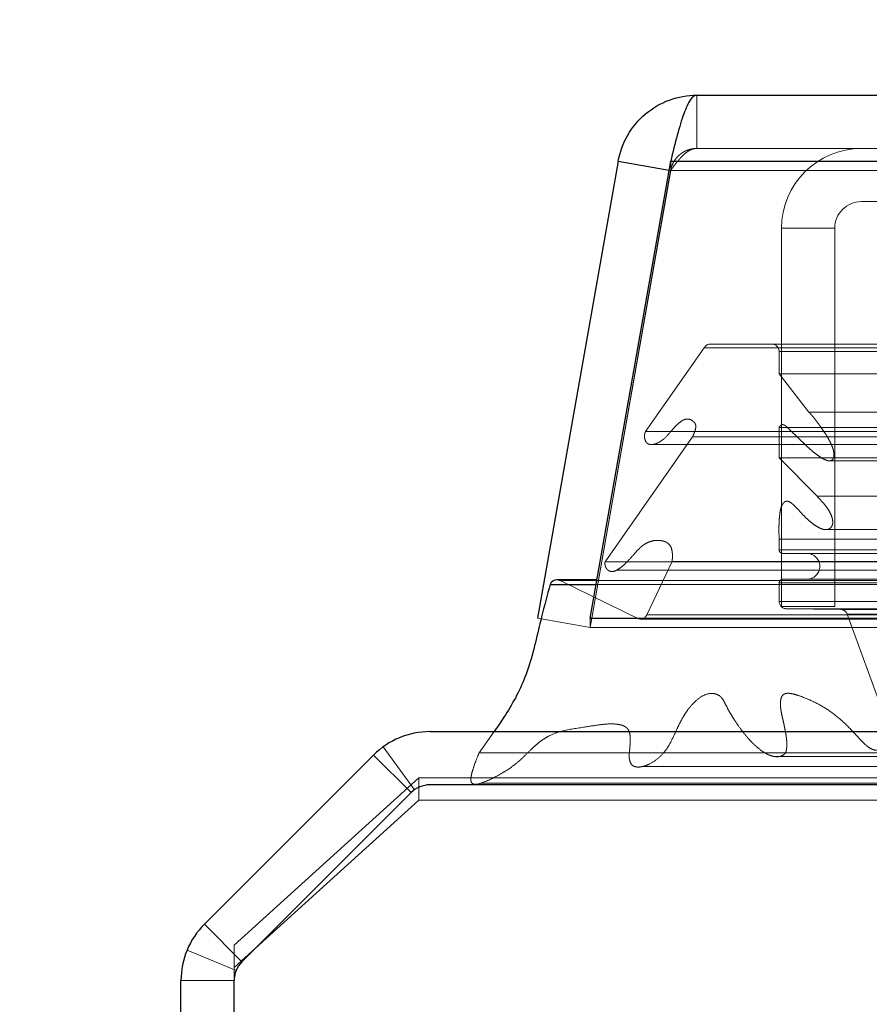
# Model space of a CAD drawing. Header units: inches. Extents: x 0.2 to 10.7, y 0.2 to 7.9.
# Tile 6 of 104: x 2.9109 to 3.0067, y 2.3566 to 2.4677. Entities that reach past the tile are written whole.
import ezdxf

# ---------------------------------------------------------------- set-up
doc = ezdxf.new("R2010")
doc.units = ezdxf.units.IN
doc.header["$MEASUREMENT"] = 0
doc.linetypes.add('HIDDEN', pattern=[0.07500000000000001, 0.05, -0.025])
doc.layers.add('DIMENSIONS', color=140, linetype='Continuous')
doc.styles.add('SLDTEXTSTYLE0', font='TXT', dxfattribs={"width": 0.7})
doc.dimstyles.new('SLDDIMSTYLE1', dxfattribs={"dimtxt": 0.0849609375, "dimasz": 0.13, "dimexe": 0, "dimexo": 0.0625, "dimgap": 0.021240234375, "dimtad": 0, "dimtih": 1, "dimtoh": 1, "dimlfac": 12, "dimrnd": 1e-09, "dimzin": 12, "dimdsep": 46, "dimtxsty": 'SLDTEXTSTYLE0', "dimsah": 1, "dimcen": 0.09, "dimadec": 0, "dimazin": 3, "dimtfac": 1, "dimtmove": 0, "dimatfit": 0, "dimfxl": 0, "dimfrac": 2, "dimtolj": 1, "dimtzin": 12, "dimarcsym": 0})

# ---------------------------------------------------------------- blocks, each defined once
blk = doc.blocks.new('_D_24')
at = {"layer": 'DIMENSIONS'}
for p, q in [((2.276437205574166, 2.758124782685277), (2.247907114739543, 2.758124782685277)), ((2.247907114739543, 2.758124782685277), (2.247907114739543, 2.623093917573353)), ((2.528906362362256, 2.758124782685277), (2.557436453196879, 2.758124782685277)), ((2.557436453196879, 2.758124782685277), (2.557436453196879, 2.623093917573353)), ((2.682098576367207, 2.758124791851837), (2.803617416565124, 2.758124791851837)), ((2.803617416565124, 2.758124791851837), (2.803617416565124, 2.387372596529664)), ((2.247907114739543, 2.623093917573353), (2.276437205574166, 2.623093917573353)), ((2.557436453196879, 2.623093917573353), (2.528906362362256, 2.623093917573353)), ((2.907207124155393, 2.387372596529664), (2.678617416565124, 2.387372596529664)), ((2.954684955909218, 2.227317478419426), (2.678617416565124, 2.227317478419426)), ((2.803617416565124, 2.227317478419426), (2.803617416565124, 1.977317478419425))]:
    blk.add_line(p, q, dxfattribs=at)
for points in [[(2.803617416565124, 2.387372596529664), (2.823617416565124, 2.517372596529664), (2.783617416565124, 2.517372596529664)], [(2.803617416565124, 2.227317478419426), (2.783617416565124, 2.097317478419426), (2.823617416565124, 2.097317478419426)]]:
    blk.add_solid(points, dxfattribs=at)
at = {"layer": 'DIMENSIONS', "char_height": 0.08333333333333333, "attachment_point": 1, "style": 'SLDTEXTSTYLE0'}
for s, insert in [('1.92', (2.276437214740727, 2.884567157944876)), ('48.8', (2.276437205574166, 2.730516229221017))]:
    blk.add_mtext(s, dxfattribs=dict(at, insert=insert))

msp = doc.modelspace()

# ---------------------------------------------------------------- linework, layer by layer
at = {"color": 7, "linetype": 'Continuous', "lineweight": 25}
for p, q in [((2.987294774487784, 2.459133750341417), (4.537593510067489, 2.459133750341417)), ((2.978431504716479, 2.451696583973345), (2.969346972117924, 2.400175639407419)), ((2.975265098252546, 2.400175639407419), (2.984349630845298, 2.451696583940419)), ((2.978431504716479, 2.451696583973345), (2.984171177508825, 2.450684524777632)), ((2.984349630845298, 2.451696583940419), (4.540538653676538, 2.451696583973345)), ((2.970756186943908, 2.403975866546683), (2.975935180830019, 2.403975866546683)), ((2.976025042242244, 2.40448549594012), (2.971524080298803, 2.40448549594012)), ((2.975265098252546, 2.400175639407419), (2.975265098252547, 2.400102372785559)), ((2.975265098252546, 2.400175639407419), (4.549623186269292, 2.400175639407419)), ((2.957207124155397, 2.387372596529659), (3.030214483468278, 2.387372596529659)), ((2.931767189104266, 2.365660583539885), (2.950843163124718, 2.384736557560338)), ((2.95508484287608, 2.380494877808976), (2.936008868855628, 2.361418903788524)), ((3.030207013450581, 2.381372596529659), (2.957203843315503, 2.381372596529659)), ((2.929131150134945, 1.396372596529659), (2.929131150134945, 2.359296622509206)), ((2.935131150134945, 1.393372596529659), (2.935131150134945, 2.359299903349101))]:
    msp.add_line(p, q, dxfattribs=at)
at = {"color": 7, "linetype": 'HIDDEN', "lineweight": 18}
for p, q in [((2.987294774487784, 2.453133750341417), (2.987294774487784, 2.459133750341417)), ((2.987294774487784, 2.453133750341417), (4.537593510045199, 2.453133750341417)), ((2.984349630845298, 2.451696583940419), (2.984349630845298, 2.450654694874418)), ((4.54053865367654, 2.451696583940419), (2.9843496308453, 2.451696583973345)), ((2.984340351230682, 2.450654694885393), (2.975255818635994, 2.399133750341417)), ((2.975265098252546, 2.399133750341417), (2.984349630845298, 2.450654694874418)), ((2.984171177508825, 2.450684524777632), (2.984340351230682, 2.450654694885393)), ((2.984349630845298, 2.450654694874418), (4.540538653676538, 2.450654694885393)), ((4.54053865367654, 2.450654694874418), (2.9843496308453, 2.450654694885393)), ((3.005846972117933, 2.447133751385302), (3.015596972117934, 2.447133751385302)), ((2.996846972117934, 2.444133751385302), (3.002846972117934, 2.444133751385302)), ((2.996846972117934, 2.401467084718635), (2.996846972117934, 2.444133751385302)), ((3.002846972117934, 2.401467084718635), (3.002846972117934, 2.444133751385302)), ((2.988126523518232, 2.430646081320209), (2.981521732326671, 2.421213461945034)), ((2.988126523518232, 2.430646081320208), (4.536761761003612, 2.430646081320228)), ((2.988857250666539, 2.431078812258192), (4.536031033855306, 2.43107881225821)), ((2.996574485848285, 2.430245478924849), (4.52831379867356, 2.430245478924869)), ((2.996574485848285, 2.427712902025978), (2.996574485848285, 2.430245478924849)), ((2.996574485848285, 2.430245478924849), (4.52831379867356, 2.430245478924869)), ((2.999940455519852, 2.423404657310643), (2.996574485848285, 2.42771290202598)), ((2.996574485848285, 2.427712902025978), (4.52831379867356, 2.427712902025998)), ((4.538638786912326, 2.422625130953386), (2.986254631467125, 2.422625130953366)), ((2.999940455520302, 2.423404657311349), (4.524947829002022, 2.423404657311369)), ((4.53933119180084, 2.422381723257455), (2.985569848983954, 2.422381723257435)), ((2.996574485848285, 2.421678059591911), (4.528313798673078, 2.421678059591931)), ((2.996574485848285, 2.418233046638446), (2.996574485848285, 2.421678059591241)), ((2.997503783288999, 2.421685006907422), (2.997493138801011, 2.421685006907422)), ((4.527381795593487, 2.421685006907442), (2.997503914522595, 2.421685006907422)), ((2.98682414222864, 2.42062915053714), (2.976958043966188, 2.406538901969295)), ((2.981521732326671, 2.421213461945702), (4.543366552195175, 2.421213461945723)), ((2.986824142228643, 2.420629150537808), (4.538064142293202, 2.420629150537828)), ((2.982303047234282, 2.419754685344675), (4.54257796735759, 2.419754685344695)), ((2.996574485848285, 2.418233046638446), (4.52831379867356, 2.418233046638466)), ((3.000869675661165, 2.413908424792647), (2.996574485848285, 2.418233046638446)), ((3.002339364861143, 2.417915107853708), (4.522540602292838, 2.417915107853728)), ((3.000869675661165, 2.413908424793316), (4.52401860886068, 2.413908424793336)), ((3.000869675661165, 2.413908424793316), (4.52401860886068, 2.413908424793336)), ((4.527074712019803, 2.413233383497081), (2.997813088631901, 2.413233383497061)), ((3.00159625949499, 2.410172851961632), (3.001601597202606, 2.410172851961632)), ((3.001601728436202, 2.410172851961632), (4.523282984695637, 2.410172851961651)), ((2.982934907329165, 2.408939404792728), (2.982929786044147, 2.408939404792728)), ((4.541943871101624, 2.408939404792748), (2.98293503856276, 2.408939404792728)), ((2.996574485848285, 2.409062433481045), (4.52831379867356, 2.409062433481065)), ((2.996574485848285, 2.407889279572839), (2.996574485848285, 2.409062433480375)), ((2.996574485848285, 2.407889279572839), (4.52831379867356, 2.407889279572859)), ((2.996574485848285, 2.407889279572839), (4.52831379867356, 2.407889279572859)), ((2.996991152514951, 2.407472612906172), (4.527897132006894, 2.407472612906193)), ((2.976958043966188, 2.406538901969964), (4.547930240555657, 2.406538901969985)), ((2.984505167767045, 2.406569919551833), (2.981671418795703, 2.400551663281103)), ((2.984505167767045, 2.406569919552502), (4.540383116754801, 2.406569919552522)), ((2.978225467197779, 2.405589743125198), (4.546609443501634, 2.405589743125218)), ((2.97188938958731, 2.4044011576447), (4.552998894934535, 2.404401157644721)), ((2.980707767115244, 2.400100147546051), (2.97188938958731, 2.4044011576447)), ((2.97188938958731, 2.4044011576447), (4.552998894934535, 2.404401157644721)), ((2.975935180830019, 2.403975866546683), (4.548953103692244, 2.403975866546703)), ((4.548863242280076, 2.404485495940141), (2.976025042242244, 2.40448549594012)), ((2.996574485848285, 2.402065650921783), (2.996574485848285, 2.404139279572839)), ((2.996574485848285, 2.404139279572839), (4.528313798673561, 2.404139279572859)), ((2.996574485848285, 2.404139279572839), (4.528313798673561, 2.404139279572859)), ((2.996991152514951, 2.404555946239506), (4.527897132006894, 2.404555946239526)), ((2.996574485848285, 2.402065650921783), (4.528313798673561, 2.402065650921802)), ((2.996574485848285, 2.402065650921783), (4.528313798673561, 2.402065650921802)), ((3.002846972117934, 2.401467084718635), (2.996846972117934, 2.401467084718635)), ((2.981671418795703, 2.400551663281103), (4.543216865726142, 2.400551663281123)), ((2.981671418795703, 2.400551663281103), (4.543216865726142, 2.400551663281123)), ((3.003487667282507, 2.401152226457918), (2.997407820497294, 2.401222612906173)), ((2.997407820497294, 2.401222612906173), (4.527480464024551, 2.401222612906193)), ((2.997407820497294, 2.401222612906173), (4.527480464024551, 2.401222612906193)), ((3.003487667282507, 2.401152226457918), (4.521400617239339, 2.401152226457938)), ((3.003487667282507, 2.401152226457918), (4.521400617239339, 2.401152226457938)), ((3.004260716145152, 2.400605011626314), (4.520627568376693, 2.400605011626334)), ((3.008351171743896, 2.389413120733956), (3.004260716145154, 2.400605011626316)), ((3.004260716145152, 2.400605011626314), (4.520627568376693, 2.400605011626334)), ((2.969346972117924, 2.400175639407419), (2.975255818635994, 2.399133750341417)), ((2.975265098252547, 2.400102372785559), (2.975265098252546, 2.399133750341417)), ((2.980707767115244, 2.400100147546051), (4.544180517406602, 2.400100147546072)), ((2.980917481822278, 2.400073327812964), (4.543970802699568, 2.400073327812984)), ((2.975265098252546, 2.399133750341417), (4.549623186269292, 2.399133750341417)), ((2.964440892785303, 2.387372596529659), (2.96275306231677, 2.384990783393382)), ((2.955453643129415, 2.380806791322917), (2.95194668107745, 2.385675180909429)), ((2.96275306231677, 2.384990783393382), (3.030214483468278, 2.384990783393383)), ((2.955085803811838, 2.380493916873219), (2.950843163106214, 2.384736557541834)), ((2.996105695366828, 2.38456246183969), (4.52876842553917, 2.38456246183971)), ((2.935131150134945, 2.363294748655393), (2.955964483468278, 2.382176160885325)), ((2.955964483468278, 2.382176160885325), (2.955964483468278, 2.379640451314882)), ((2.955964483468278, 2.382176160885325), (3.032631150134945, 2.382176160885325)), ((2.96292592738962, 2.38155480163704), (3.030214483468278, 2.381554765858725)), ((2.936009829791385, 2.361417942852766), (2.955085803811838, 2.380493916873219)), ((2.955964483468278, 2.379640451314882), (2.935131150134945, 2.360759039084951)), ((2.955964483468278, 2.379640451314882), (3.031624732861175, 2.379640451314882)), ((2.936009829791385, 2.361417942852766), (2.931767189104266, 2.365660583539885)), ((2.935359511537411, 2.360444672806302), (2.929816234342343, 2.362740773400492)), ((2.935131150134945, 2.360759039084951), (2.935131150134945, 2.363294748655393)), ((2.935131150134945, 2.359299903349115), (2.935131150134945, 2.360759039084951)), ((2.935131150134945, 2.359296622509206), (2.929131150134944, 2.359296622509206))]:
    msp.add_line(p, q, dxfattribs=at)
at = {"color": 7, "linetype": 'HIDDEN', "lineweight": 18, "flags": 128}
for points in [[(4.536029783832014, 2.391681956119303), (3.775101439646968, 2.391682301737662), (2.98886176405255, 2.391681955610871)], [(4.527260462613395, 2.391700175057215), (3.775101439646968, 2.39170026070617), (2.997624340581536, 2.391700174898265)], [(4.548563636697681, 2.388141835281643), (3.729197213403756, 2.388141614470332), (2.976318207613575, 2.38814183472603)], [(4.54857088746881, 2.388141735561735), (3.82717415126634, 2.388138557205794), (2.97631931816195, 2.388141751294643)], [(2.981201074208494, 2.383445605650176), (3.749781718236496, 2.383444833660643), (4.543702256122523, 2.38344560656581)]]:
    msp.add_lwpolyline(points, dxfattribs=at)
at = {"color": 7, "linetype": 'HIDDEN', "lineweight": 18}
for centre, radius, start, end in [((3.005846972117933, 2.444133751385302), 0.008999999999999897, 90, 180), ((3.005846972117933, 2.444133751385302), 0.003000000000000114, 90, 180), ((2.988857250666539, 2.430245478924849), 0.0008333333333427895, 90, 151.2673752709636), ((2.995741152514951, 2.430245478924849), 0.000833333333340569, 0, 90), ((2.996991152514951, 2.407889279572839), 0.0004166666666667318, 180, 270.0000000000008), ((2.999699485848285, 2.406014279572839), 0.001458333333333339, 270.0000000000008, 90), ((2.971524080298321, 2.403652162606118), 0.000833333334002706, 64.00000000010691, 89.99999996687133), ((2.996991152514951, 2.404139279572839), 0.0004166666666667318, 90, 180), ((2.997417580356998, 2.402065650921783), 0.0008430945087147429, 180, 269.3367158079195), ((2.980917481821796, 2.400906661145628), 0.0008333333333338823, 255.424375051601, 334.7861857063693), ((3.003478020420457, 2.400318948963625), 0.0008333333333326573, 20.0765427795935, 89.33671580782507)]:
    msp.add_arc(centre, radius, start, end, dxfattribs=at)
at = {"color": 7, "linetype": 'Continuous', "lineweight": 25}
for centre, radius, start, end in [((2.971524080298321, 2.403652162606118), 0.000833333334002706, 89.99999996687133, 157.1422396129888), ((2.957207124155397, 2.378372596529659), 0.009000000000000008, 90, 135), ((2.957203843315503, 2.378375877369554), 0.00299671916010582, 90, 135.000000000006), ((2.938131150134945, 2.359296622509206), 0.009000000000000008, 135, 180), ((2.93812786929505, 2.359299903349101), 0.00299671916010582, 134.999999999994, 180)]:
    msp.add_arc(centre, radius, start, end, dxfattribs=at)
for points, knots in [([(2.978431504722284, 2.451696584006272), (2.978613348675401, 2.452727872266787), (2.978976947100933, 2.453726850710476), (2.980024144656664, 2.455540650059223), (2.980707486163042, 2.456355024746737), (2.98231188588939, 2.457701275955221), (2.983232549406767, 2.458232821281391), (2.985200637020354, 2.458949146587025), (2.986247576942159, 2.459133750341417), (2.987294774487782, 2.459133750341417)], [0, 0, 0, 0, 0.25, 0.25, 0.5, 0.5, 0.75, 0.75, 1, 1, 1, 1]), ([(2.987294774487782, 2.459133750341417), (2.987049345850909, 2.459133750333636), (2.986803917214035, 2.458949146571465), (2.986313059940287, 2.458232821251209), (2.986067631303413, 2.457701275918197), (2.985576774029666, 2.456355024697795), (2.985331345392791, 2.455540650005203), (2.984840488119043, 2.453726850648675), (2.98459505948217, 2.452727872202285), (2.984349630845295, 2.451696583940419)], [0, 0, 0, 0, 0.25, 0.25, 0.5, 0.5, 0.75, 0.75, 1, 1, 1, 1]), ([(2.970756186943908, 2.403975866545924), (2.97042774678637, 2.402760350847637), (2.970004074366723, 2.401192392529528), (2.969142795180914, 2.397656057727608), (2.968214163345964, 2.393491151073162), (2.966154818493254, 2.389889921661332), (2.964873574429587, 2.387981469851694), (2.964496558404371, 2.387450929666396), (2.964440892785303, 2.387372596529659)], [0, 0, 0, 0, 0.2048192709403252, 0.2642072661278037, 0.5877581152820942, 0.8815774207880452, 0.9825151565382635, 1, 1, 1, 1])]:
    msp.add_open_spline(points, degree=3, knots=knots, dxfattribs=at)
at = {"color": 7, "linetype": 'HIDDEN', "lineweight": 18}
for points, knots in [([(2.987294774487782, 2.453133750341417), (2.987195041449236, 2.453130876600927), (2.986995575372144, 2.453125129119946), (2.986699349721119, 2.453078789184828), (2.986409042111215, 2.453005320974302), (2.986127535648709, 2.452902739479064), (2.985857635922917, 2.452772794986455), (2.985601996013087, 2.452616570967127), (2.985303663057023, 2.452390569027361), (2.984984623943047, 2.452071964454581), (2.984684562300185, 2.451641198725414), (2.984457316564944, 2.451165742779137), (2.984379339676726, 2.450825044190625), (2.984340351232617, 2.450654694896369)], [0, 0, 0, 0, 0.0714489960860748, 0.1428979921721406, 0.2143469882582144, 0.2857959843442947, 0.357244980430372, 0.4286939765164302, 0.5001429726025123, 0.62510722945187, 0.7500714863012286, 0.875035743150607, 1, 1, 1, 1]), ([(2.984349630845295, 2.450654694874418), (2.98441975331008, 2.45075241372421), (2.984559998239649, 2.450947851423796), (2.984770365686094, 2.45123152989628), (2.98498073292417, 2.451504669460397), (2.985191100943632, 2.451764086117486), (2.985401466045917, 2.452007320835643), (2.98561184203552, 2.452231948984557), (2.985874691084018, 2.452486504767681), (2.986190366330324, 2.452745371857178), (2.986558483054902, 2.452966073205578), (2.986926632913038, 2.453107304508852), (2.987172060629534, 2.453124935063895), (2.987294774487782, 2.453133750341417)], [0, 0, 0, 0, 0.0714489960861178, 0.1428979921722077, 0.2143469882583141, 0.2857959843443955, 0.3572449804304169, 0.4286939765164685, 0.500142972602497, 0.6251072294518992, 0.7500714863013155, 0.8750357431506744, 1, 1, 1, 1]), ([(2.98152173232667, 2.421213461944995), (2.981500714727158, 2.421172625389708), (2.981458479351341, 2.421090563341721), (2.981419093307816, 2.420946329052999), (2.981397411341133, 2.420792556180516), (2.981394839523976, 2.420631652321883), (2.981410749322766, 2.420468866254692), (2.981445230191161, 2.420309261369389), (2.981498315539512, 2.420158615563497), (2.981570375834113, 2.420023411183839), (2.981681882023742, 2.419885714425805), (2.981886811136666, 2.419767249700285), (2.982141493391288, 2.41973696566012), (2.982422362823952, 2.419764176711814), (2.982902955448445, 2.419895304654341), (2.983620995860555, 2.420338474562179), (2.984297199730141, 2.421134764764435), (2.984867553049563, 2.421791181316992), (2.985311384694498, 2.422211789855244), (2.985764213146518, 2.4225327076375), (2.9862557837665, 2.422672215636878), (2.986701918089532, 2.422539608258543), (2.986985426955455, 2.422281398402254), (2.987168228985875, 2.422019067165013), (2.987185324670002, 2.421757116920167), (2.987150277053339, 2.421490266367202), (2.987074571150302, 2.42122201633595), (2.986956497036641, 2.420933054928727), (2.986874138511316, 2.420743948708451), (2.986824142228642, 2.420629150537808)], [0, 0, 0, 0, 0.01286879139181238, 0.02586014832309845, 0.0391541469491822, 0.05280973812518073, 0.06678895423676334, 0.08099193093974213, 0.0953006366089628, 0.109635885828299, 0.1240351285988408, 0.1483514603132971, 0.1869717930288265, 0.2169893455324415, 0.2495702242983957, 0.3631535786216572, 0.4986136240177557, 0.5635885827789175, 0.6272607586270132, 0.6891535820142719, 0.7481889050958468, 0.8066944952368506, 0.8499554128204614, 0.8739836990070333, 0.8919318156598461, 0.9150774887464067, 0.943007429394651, 0.9654022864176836, 0.9999999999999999, 0.9999999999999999, 0.9999999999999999, 0.9999999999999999]), ([(2.996574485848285, 2.421678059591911), (2.996585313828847, 2.42169819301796), (2.996614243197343, 2.421751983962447), (2.996681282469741, 2.421837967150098), (2.99677662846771, 2.421936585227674), (2.996911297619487, 2.422011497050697), (2.997081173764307, 2.421986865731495), (2.997261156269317, 2.42188707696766), (2.997539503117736, 2.421664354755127), (2.997923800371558, 2.421275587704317), (2.998413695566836, 2.420804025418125), (2.998907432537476, 2.420320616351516), (2.999396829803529, 2.419848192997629), (2.999893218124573, 2.419376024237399), (3.00042146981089, 2.418908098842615), (3.00100524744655, 2.41845720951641), (3.00152376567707, 2.418136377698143), (3.001950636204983, 2.417955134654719), (3.002270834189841, 2.417870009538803), (3.00253439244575, 2.417973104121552), (3.002690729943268, 2.418149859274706), (3.002744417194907, 2.418320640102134), (3.002765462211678, 2.418532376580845), (3.002756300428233, 2.418774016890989), (3.002715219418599, 2.419033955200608), (3.002624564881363, 2.419363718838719), (3.002459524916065, 2.419774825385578), (3.002202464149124, 2.420284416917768), (3.001863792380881, 2.42085551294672), (3.001493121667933, 2.421412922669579), (3.001128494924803, 2.421924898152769), (3.000805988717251, 2.422365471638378), (3.000502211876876, 2.422759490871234), (3.000218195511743, 2.423105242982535), (3.000029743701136, 2.423308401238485), (2.999940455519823, 2.423404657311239)], [0, 0, 0, 0, 0.00439356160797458, 0.01173838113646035, 0.02163481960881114, 0.0335056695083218, 0.04779306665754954, 0.06568677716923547, 0.08271741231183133, 0.1309393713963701, 0.1816873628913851, 0.2321676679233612, 0.282282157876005, 0.3319640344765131, 0.3859283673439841, 0.4419291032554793, 0.4994657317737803, 0.5270850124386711, 0.5544187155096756, 0.5825390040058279, 0.5921652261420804, 0.602874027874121, 0.6156206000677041, 0.6301815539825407, 0.6459191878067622, 0.6630307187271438, 0.6933290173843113, 0.7305967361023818, 0.7749517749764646, 0.8266059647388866, 0.867498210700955, 0.9053336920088, 0.9400534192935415, 0.9715974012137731, 1, 1, 1, 1]), ([(2.996574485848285, 2.409062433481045), (2.996566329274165, 2.409362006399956), (2.996550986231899, 2.409925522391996), (2.996559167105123, 2.410718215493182), (2.996592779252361, 2.411405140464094), (2.996655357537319, 2.411988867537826), (2.996741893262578, 2.412479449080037), (2.996876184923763, 2.412889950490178), (2.997084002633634, 2.413209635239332), (2.997353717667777, 2.413391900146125), (2.997635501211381, 2.413340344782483), (2.997873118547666, 2.413213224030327), (2.99810537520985, 2.413038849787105), (2.998412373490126, 2.412752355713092), (2.998840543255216, 2.412288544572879), (2.999360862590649, 2.411721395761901), (2.9999517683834, 2.411156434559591), (3.000510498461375, 2.410701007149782), (3.001039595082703, 2.410376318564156), (3.00153793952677, 2.410152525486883), (3.001961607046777, 2.410137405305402), (3.002271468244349, 2.410250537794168), (3.002467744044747, 2.41042864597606), (3.002590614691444, 2.410689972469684), (3.002639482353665, 2.410992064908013), (3.002593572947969, 2.411340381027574), (3.002479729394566, 2.411739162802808), (3.002265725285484, 2.412197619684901), (3.001926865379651, 2.412699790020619), (3.001454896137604, 2.41330013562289), (3.001077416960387, 2.413692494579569), (3.000869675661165, 2.413908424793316)], [0, 0, 0, 0, 0.05160017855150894, 0.0970632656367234, 0.1364041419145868, 0.1700382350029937, 0.1985190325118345, 0.2234229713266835, 0.2470195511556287, 0.2713164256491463, 0.2966105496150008, 0.3102882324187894, 0.3318030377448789, 0.361570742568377, 0.3999268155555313, 0.4632548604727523, 0.5211071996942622, 0.5733358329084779, 0.6200679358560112, 0.661752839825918, 0.699433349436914, 0.7213754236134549, 0.7400102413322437, 0.7567370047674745, 0.773151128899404, 0.7917149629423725, 0.8167908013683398, 0.8462062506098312, 0.8858170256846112, 0.9371607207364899, 1, 1, 1, 1]), ([(2.976958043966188, 2.406538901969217), (2.976949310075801, 2.406503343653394), (2.976931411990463, 2.40643047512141), (2.976928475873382, 2.406309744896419), (2.976942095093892, 2.406182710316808), (2.976973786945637, 2.406051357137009), (2.977022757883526, 2.405919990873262), (2.977089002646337, 2.405793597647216), (2.977173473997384, 2.405678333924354), (2.97728354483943, 2.40557328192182), (2.977462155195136, 2.405464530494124), (2.977833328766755, 2.405368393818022), (2.978332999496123, 2.405595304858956), (2.978948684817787, 2.406042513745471), (2.97956484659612, 2.406644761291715), (2.980223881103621, 2.407379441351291), (2.980733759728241, 2.407973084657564), (2.981170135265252, 2.408357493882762), (2.981552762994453, 2.40860493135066), (2.982024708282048, 2.408818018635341), (2.982594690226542, 2.408949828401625), (2.983195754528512, 2.408943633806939), (2.98371947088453, 2.408816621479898), (2.984105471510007, 2.408582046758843), (2.984359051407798, 2.408283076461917), (2.984477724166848, 2.407918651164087), (2.984543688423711, 2.407500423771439), (2.984557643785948, 2.40703972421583), (2.984522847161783, 2.406728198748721), (2.984505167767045, 2.406569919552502)], [0, 0, 0, 0, 0.008015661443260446, 0.01642624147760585, 0.02548130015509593, 0.03532265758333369, 0.04596838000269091, 0.05731829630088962, 0.06918684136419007, 0.0815497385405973, 0.09716460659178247, 0.1262066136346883, 0.1938647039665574, 0.2508569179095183, 0.3344528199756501, 0.4187956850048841, 0.5010146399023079, 0.5361129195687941, 0.5786151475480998, 0.6281782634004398, 0.6848127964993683, 0.7500089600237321, 0.8064906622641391, 0.8477527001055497, 0.8748195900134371, 0.9022650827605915, 0.9327237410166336, 0.965818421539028, 1, 1, 1, 1]), ([(2.962753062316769, 2.384990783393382), (2.962622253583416, 2.384675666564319), (2.962383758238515, 2.38410113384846), (2.962100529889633, 2.383297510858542), (2.961906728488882, 2.382644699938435), (2.961814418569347, 2.382170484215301), (2.961819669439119, 2.381844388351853), (2.96188670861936, 2.381633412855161), (2.962018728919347, 2.38149403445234), (2.962200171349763, 2.381435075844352), (2.962419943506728, 2.38142450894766), (2.962681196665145, 2.381472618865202), (2.962979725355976, 2.381569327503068), (2.963551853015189, 2.381769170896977), (2.964360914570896, 2.382141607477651), (2.965358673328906, 2.382696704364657), (2.966283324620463, 2.38328241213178), (2.967135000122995, 2.38393309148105), (2.967968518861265, 2.384716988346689), (2.968674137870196, 2.385433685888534), (2.969333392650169, 2.386023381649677), (2.969921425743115, 2.386467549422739), (2.970774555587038, 2.386995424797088), (2.972316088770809, 2.387575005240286), (2.974249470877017, 2.387808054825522), (2.976172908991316, 2.388142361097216), (2.977526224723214, 2.388277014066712), (2.978422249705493, 2.3882122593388), (2.978956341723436, 2.388076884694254), (2.979276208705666, 2.387900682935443), (2.979534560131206, 2.38765948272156), (2.979705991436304, 2.387316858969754), (2.979794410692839, 2.386853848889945), (2.979799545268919, 2.38635431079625), (2.979765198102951, 2.385855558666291), (2.979728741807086, 2.385369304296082), (2.979674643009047, 2.384954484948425), (2.979650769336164, 2.384603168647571), (2.979679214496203, 2.384319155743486), (2.979744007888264, 2.384040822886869), (2.979849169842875, 2.383786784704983), (2.97996750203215, 2.38360088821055), (2.980186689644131, 2.383461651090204), (2.980512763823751, 2.383364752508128), (2.981004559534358, 2.383385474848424), (2.981517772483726, 2.383523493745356), (2.982211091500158, 2.383830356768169), (2.983003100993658, 2.384378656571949), (2.983809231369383, 2.385238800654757), (2.984457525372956, 2.386346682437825), (2.984958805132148, 2.387475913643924), (2.985465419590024, 2.388523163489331), (2.985900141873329, 2.389280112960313), (2.986428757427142, 2.390055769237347), (2.987129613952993, 2.390849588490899), (2.988082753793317, 2.39155212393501), (2.988993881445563, 2.391763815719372), (2.989628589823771, 2.391556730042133), (2.989966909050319, 2.391343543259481), (2.99024066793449, 2.391010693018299), (2.990513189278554, 2.3904969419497), (2.990816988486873, 2.389880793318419), (2.991156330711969, 2.38929400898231), (2.991616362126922, 2.388562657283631), (2.99220551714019, 2.387694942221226), (2.992951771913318, 2.386755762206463), (2.993724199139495, 2.385929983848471), (2.994515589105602, 2.385243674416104), (2.995261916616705, 2.384785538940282), (2.995940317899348, 2.38456485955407), (2.996537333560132, 2.384516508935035), (2.996999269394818, 2.384662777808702), (2.99725296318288, 2.384908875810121), (2.997332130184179, 2.385066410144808), (2.997390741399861, 2.385271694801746), (2.997428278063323, 2.385520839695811), (2.997446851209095, 2.385805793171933), (2.99744521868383, 2.386119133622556), (2.997423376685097, 2.386456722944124), (2.997381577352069, 2.38681853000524), (2.997306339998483, 2.387275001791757), (2.997200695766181, 2.387816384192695), (2.997071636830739, 2.388435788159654), (2.996915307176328, 2.389089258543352), (2.996774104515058, 2.38974847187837), (2.996713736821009, 2.390387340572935), (2.996729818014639, 2.390929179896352), (2.996875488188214, 2.391393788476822), (2.997139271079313, 2.391619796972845), (2.997393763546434, 2.391693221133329), (2.997620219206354, 2.391706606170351), (2.99792877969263, 2.391672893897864), (2.998461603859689, 2.391552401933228), (2.999462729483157, 2.391204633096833), (3.000838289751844, 2.390602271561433), (3.002398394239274, 2.389664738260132), (3.003886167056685, 2.388439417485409), (3.005010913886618, 2.387265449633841), (3.005807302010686, 2.386391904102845), (3.006250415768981, 2.385945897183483), (3.006622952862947, 2.385629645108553), (3.006983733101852, 2.385403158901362), (3.007384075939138, 2.385269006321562), (3.007799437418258, 2.385286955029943), (3.00818797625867, 2.385418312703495), (3.008518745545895, 2.385607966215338), (3.008763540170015, 2.385839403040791), (3.008938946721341, 2.386137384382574), (3.00904640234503, 2.386461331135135), (3.009097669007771, 2.386840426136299), (3.009041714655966, 2.387319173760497), (3.008903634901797, 2.387920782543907), (3.008671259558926, 2.388640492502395), (3.008463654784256, 2.389141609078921), (3.008351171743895, 2.389413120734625)], [0, 0, 0, 0, 0.01165580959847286, 0.02125130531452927, 0.02862020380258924, 0.03429118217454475, 0.03667556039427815, 0.03893308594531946, 0.04124556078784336, 0.04399857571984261, 0.04734540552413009, 0.05123865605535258, 0.0557535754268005, 0.06095083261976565, 0.07795820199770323, 0.09408109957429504, 0.1092829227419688, 0.1236696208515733, 0.1375796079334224, 0.1541345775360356, 0.1630180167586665, 0.1729922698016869, 0.1840146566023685, 0.2048891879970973, 0.2441303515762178, 0.2718263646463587, 0.2922069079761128, 0.3053877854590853, 0.3118454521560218, 0.3169623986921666, 0.3208356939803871, 0.3252760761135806, 0.3302677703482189, 0.3359005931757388, 0.3410985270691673, 0.3462793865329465, 0.3515152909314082, 0.354482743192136, 0.357484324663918, 0.3605674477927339, 0.363707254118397, 0.3668044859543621, 0.3686870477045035, 0.3738130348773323, 0.3820846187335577, 0.3908438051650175, 0.3972951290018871, 0.4147690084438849, 0.4303906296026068, 0.4422064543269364, 0.4610488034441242, 0.4723716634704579, 0.4826980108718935, 0.4921122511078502, 0.5067198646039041, 0.522737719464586, 0.5401598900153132, 0.5471704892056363, 0.5518299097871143, 0.5564977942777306, 0.563826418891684, 0.5721575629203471, 0.5801748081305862, 0.587977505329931, 0.6035088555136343, 0.6184661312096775, 0.6329214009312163, 0.6469260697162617, 0.6603699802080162, 0.66941727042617, 0.6784503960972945, 0.6877764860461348, 0.6895992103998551, 0.6916347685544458, 0.694004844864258, 0.6967465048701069, 0.699791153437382, 0.7031107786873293, 0.7067203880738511, 0.7106189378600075, 0.7148230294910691, 0.7216775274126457, 0.728554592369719, 0.7354668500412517, 0.7435757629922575, 0.7503644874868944, 0.7559948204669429, 0.7607307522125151, 0.7657889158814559, 0.7692105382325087, 0.7726136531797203, 0.7760447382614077, 0.7827829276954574, 0.7970064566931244, 0.8224909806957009, 0.847878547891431, 0.8735719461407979, 0.8997148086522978, 0.91068526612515, 0.9188292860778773, 0.9241891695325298, 0.930452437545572, 0.9365868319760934, 0.9427591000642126, 0.9491693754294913, 0.9540555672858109, 0.9584565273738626, 0.9625318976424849, 0.9663326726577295, 0.9697505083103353, 0.9746993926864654, 0.9815092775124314, 0.9899814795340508, 1, 1, 1, 1])]:
    msp.add_open_spline(points, degree=3, knots=knots, dxfattribs=at)

# ---------------------------------------------------------------- dimensions: what is measured, and where the dimension line sits
at = {"layer": 'DIMENSIONS'}
dim = msp.add_linear_dim(base=(2.803617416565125, 2.387372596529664), p1=(3.004684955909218, 2.227317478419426), p2=(2.957207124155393, 2.387372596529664), angle=90.0000000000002, dimstyle='SLDDIMSTYLE1', dxfattribs=at)
dim.commit()
dim.dimension.update_dxf_attribs({"geometry": '_D_24', "text_midpoint": (2.803617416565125, 2.758124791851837), "dimtype": 160})

doc.saveas('drawing.dxf')
